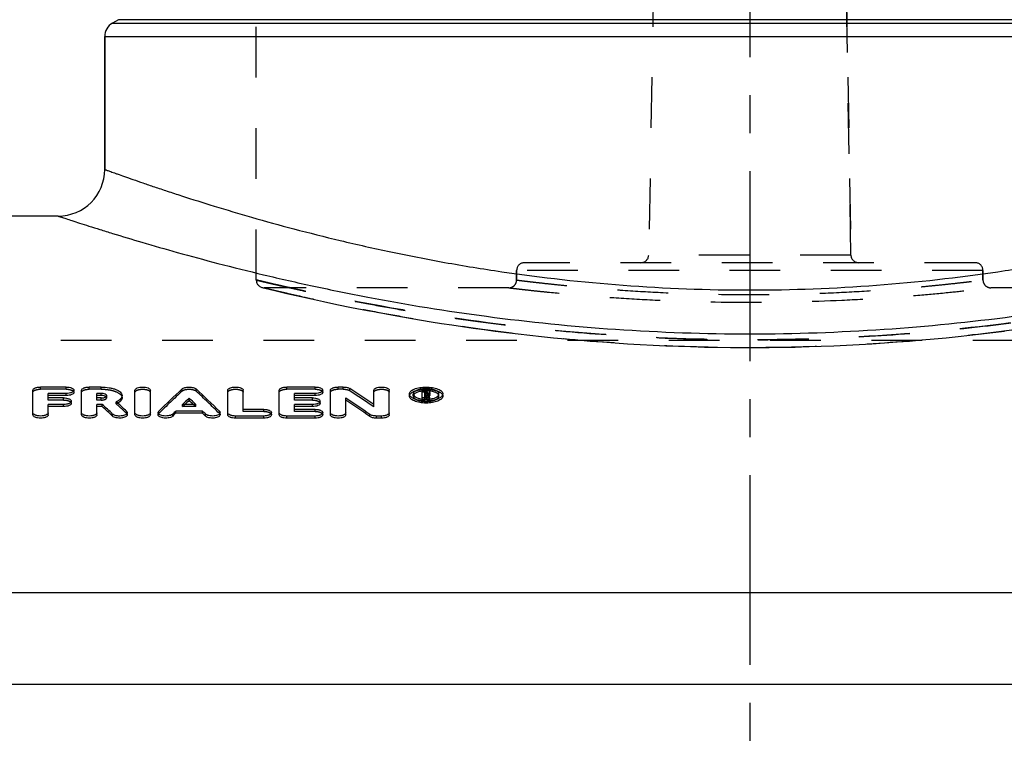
# Model space of a CAD drawing. Header units: millimetres. Extents: x 0 to 1000, y 0 to 1000.
# Tile 3 of 5: x 417 to 544, y 492 to 587. Entities that reach past the tile are written whole.
import ezdxf

# ---------------------------------------------------------------- set-up
doc = ezdxf.new("R2010")
doc.units = ezdxf.units.MM
doc.header["$LTSCALE"] = 65.185185
doc.linetypes.add('CENTER', pattern=[0.6, 0.375, -0.075, 0.075, -0.075])
doc.linetypes.add('HIDDEN', pattern=[0.2, 0.1, -0.1])
for name, color, linetype in [('ACHSEN_S', 7, 'CONTINUOUS'), ('FASEN', 7, 'CONTINUOUS'), ('KOERPER', 7, 'CONTINUOUS'), ('KONST.EL_MIT_GEO', 7, 'CONTINUOUS')]:
    doc.layers.add(name, color=color, linetype=linetype)

msp = doc.modelspace()

# ---------------------------------------------------------------- linework, layer by layer
at = {"layer": 'ACHSEN_S', "color": 2, "linetype": 'CENTER'}
msp.add_line((511, 724.22), (511, 275.78), dxfattribs=at)
at = {"layer": 'FASEN', "color": 7, "linetype": 'Continuous'}
msp.add_line((635.5, 513.49), (386.5, 513.49), dxfattribs=at)
at = {"layer": 'KOERPER', "color": 8, "linetype": 'HIDDEN'}
for p, q in [((524.01, 556.98), (522.7, 632)), ((481, 553.77), (481, 555)), ((541, 553.77), (541, 555)), ((480, 552.77), (448.5, 552.77)), ((573.5, 552.77), (542, 552.77)), ((650.5, 546), (371.5, 546))]:
    msp.add_line(p, q, dxfattribs=at)
at = {"layer": 'KOERPER', "color": 7, "linetype": 'Continuous'}
for p, q in [((428, 568), (428, 585.11)), ((422, 562), (394.92, 562)), ((650.5, 501.68), (371.5, 501.68))]:
    msp.add_line(p, q, dxfattribs=at)
at = {"layer": 'KONST.EL_MIT_GEO', "color": 8, "linetype": 'HIDDEN'}
for p, q in [((499.3, 632), (497.99, 556.98)), ((522.7, 632), (524.01, 556.98)), ((447.5, 553.77), (447.5, 629.71)), ((524.01, 556.98), (497.99, 556.98)), ((481, 555), (481, 553.77)), ((541, 555), (481, 555)), ((540, 556), (482, 556)), ((541, 555), (541, 553.77)), ((448.26, 552.79), (448.62, 552.71)), ((448.62, 552.71), (450.05, 552.37)), ((450.05, 552.37), (451.43, 552.04)), ((451.43, 552.04), (453.21, 551.64)), ((453.21, 551.64), (454.6, 551.33)), ((454.6, 551.33), (456.16, 550.99)), ((456.16, 550.99), (457.88, 550.63)), ((457.88, 550.63), (459.76, 550.25)), ((459.76, 550.25), (461.79, 549.85)), ((531.54, 545.91), (533.13, 546.05)), ((539.31, 546.66), (540.81, 546.84)), ((540.81, 546.84), (542.29, 547.02)), ((542.29, 547.02), (543.75, 547.2)), ((510.17, 545.08), (511.83, 545.08)), ((526.72, 545.57), (528.34, 545.67)), ((419.74, 539.71), (419.74, 539.99)), ((423.04, 539.71), (419.74, 539.71)), ((423.04, 539.71), (423.04, 539.99)), ((426.01, 539.71), (426.01, 539.99)), ((427.55, 539.71), (426.01, 539.71)), ((427.55, 539.71), (427.55, 539.99)), ((437.95, 539.47), (437.95, 539.74)), ((439.76, 539.47), (439.76, 539.74)), ((451.43, 539.71), (451.43, 539.99)), ((455.06, 539.71), (451.43, 539.71)), ((455.06, 539.71), (455.06, 539.99)), ((458.03, 539.71), (458.03, 539.99)), ((458.69, 539.71), (458.03, 539.71)), ((458.69, 539.71), (458.69, 539.99)), ((459.53, 539.52), (459.53, 539.8)), ((420.73, 538.31), (420.73, 538.59)), ((422.71, 538.31), (422.71, 538.59)), ((427, 538.31), (427, 538.59)), ((427.55, 538.31), (427.55, 538.59)), ((428.25, 538.61), (428.25, 538.88)), ((452.42, 538.31), (452.42, 538.59)), ((454.73, 538.31), (454.73, 538.59)), ((467.7, 538.83), (467.7, 539.1)), ((469.27, 539.31), (468.85, 539.31)), ((468.85, 538.35), (468.85, 538.44)), ((469.18, 539.02), (469.18, 539.16)), ((469.27, 538.89), (469.18, 538.89)), ((469.27, 539.44), (469.27, 539.58)), ((469.27, 538.89), (469.27, 539.16)), ((469.51, 538.99), (469.51, 539.26)), ((469.6, 538.79), (469.6, 539.07)), ((469.84, 538.35), (469.84, 538.44)), ((471, 538.83), (471, 539.1)), ((422.71, 538.31), (420.73, 538.31)), ((427.55, 538.31), (427, 538.31)), ((429.48, 537.82), (429.48, 538.1)), ((438.01, 537.47), (438.01, 537.75)), ((438.01, 537.47), (438.2, 537.66)), ((439.7, 537.47), (438.01, 537.47)), ((438.2, 537.66), (438.29, 537.75)), ((439.51, 537.66), (439.42, 537.75)), ((439.7, 537.47), (439.51, 537.66)), ((439.7, 537.47), (439.7, 537.75)), ((454.73, 538.31), (452.42, 538.31)), ((462.62, 537.46), (462.62, 537.73)), ((469.18, 538.35), (468.85, 538.35)), ((469.18, 538.35), (469.18, 538.41)), ((469.5, 538.35), (469.47, 538.41)), ((469.5, 538.35), (469.5, 538.41)), ((469.84, 538.35), (469.5, 538.35)), ((430.81, 536.6), (430.81, 536.87)), ((434.95, 536.6), (434.95, 536.87)), ((442.76, 536.6), (442.76, 536.87)), ((445.82, 536.85), (445.82, 537.12)), ((448.46, 536.85), (445.82, 536.85)), ((448.46, 536.85), (448.46, 537.12)), ((452.42, 536.85), (452.42, 537.12)), ((455.06, 536.85), (452.42, 536.85)), ((455.06, 536.85), (455.06, 537.12))]:
    msp.add_line(p, q, dxfattribs=at)
at = {"layer": 'KONST.EL_MIT_GEO', "color": 7, "linetype": 'Continuous'}
for p, q in [((429.75, 587.28), (429, 586.85)), ((429, 586.85), (593, 586.85)), ((592.25, 587.28), (429.75, 587.28)), ((428, 585.11), (428, 568)), ((428, 585.11), (594, 585.11)), ((423.04, 539.99), (419.74, 539.99)), ((427.55, 539.99), (426.01, 539.99)), ((455.06, 539.99), (451.43, 539.99)), ((458.69, 539.99), (458.03, 539.99)), ((418.75, 536.42), (418.75, 539.58)), ((420.73, 538.59), (420.73, 539.17)), ((423.04, 539.17), (420.73, 539.17)), ((423.04, 538.9), (420.73, 538.9)), ((422.71, 538.59), (420.73, 538.59)), ((423.04, 538.9), (423.04, 539.17)), ((424.03, 539.31), (424.03, 539.58)), ((425.02, 536.42), (425.02, 539.58)), ((427, 538.59), (427, 539.17)), ((427.55, 539.17), (427, 539.17)), ((427.55, 538.9), (427, 538.9)), ((427.55, 538.59), (427, 538.59)), ((427.55, 538.9), (427.55, 539.17)), ((430.23, 538.61), (430.23, 538.88)), ((431.89, 536.42), (431.89, 539.58)), ((433.87, 536.42), (433.87, 539.58)), ((438.85, 538.29), (438.85, 538.56)), ((443.83, 536.42), (443.83, 539.58)), ((445.82, 537.12), (445.82, 539.58)), ((450.44, 536.42), (450.44, 539.58)), ((452.42, 538.59), (452.42, 539.17)), ((455.06, 539.17), (452.42, 539.17)), ((455.06, 538.9), (452.42, 538.9)), ((454.73, 538.59), (452.42, 538.59)), ((455.06, 538.9), (455.06, 539.17)), ((456.05, 539.31), (456.05, 539.58)), ((457.04, 536.42), (457.04, 539.58)), ((459.02, 536.42), (459.02, 538.58)), ((462.62, 537.73), (462.62, 539.58)), ((464.61, 536.42), (464.61, 539.58)), ((467.2, 538.83), (467.2, 539.1)), ((468.85, 538.44), (468.85, 539.58)), ((469.27, 539.58), (468.85, 539.58)), ((469.18, 538.62), (468.85, 538.62)), ((469.18, 539.16), (469.18, 539.44)), ((469.27, 539.44), (469.18, 539.44)), ((469.27, 539.17), (469.18, 539.17)), ((469.27, 539.16), (469.18, 539.16)), ((469.18, 538.41), (469.18, 539.02)), ((469.29, 539.02), (469.18, 539.02)), ((469.29, 538.75), (469.18, 538.75)), ((469.27, 539.17), (469.27, 539.44)), ((469.29, 538.75), (469.29, 539.02)), ((469.31, 538.7), (469.29, 538.75)), ((469.5, 538.41), (469.5, 538.62)), ((469.84, 538.62), (469.5, 538.62)), ((469.51, 539.26), (469.51, 539.34)), ((469.84, 538.44), (469.84, 538.62)), ((469.85, 538.99), (469.85, 539.34)), ((471.5, 538.83), (471.5, 539.1)), ((420.73, 536.42), (420.73, 537.75)), ((422.71, 537.75), (420.73, 537.75)), ((422.71, 537.47), (420.73, 537.47)), ((422.71, 537.47), (422.71, 537.75)), ((423.7, 537.9), (423.7, 538.17)), ((427, 536.42), (427, 537.75)), ((427.68, 537.75), (427, 537.75)), ((427.68, 537.47), (427, 537.47)), ((427.68, 537.47), (427.68, 537.75)), ((429.62, 537.97), (429.48, 538.1)), ((429.63, 537.96), (429.62, 537.97)), ((439.7, 537.75), (438.01, 537.75)), ((452.42, 537.12), (452.42, 537.75)), ((454.73, 537.75), (452.42, 537.75)), ((454.73, 537.47), (452.42, 537.47)), ((454.73, 537.47), (454.73, 537.75)), ((455.72, 537.9), (455.72, 538.17)), ((429.01, 536.24), (429.01, 536.51)), ((430.9, 536.42), (430.9, 536.69)), ((434.86, 536.69), (434.86, 536.42)), ((437.14, 536.62), (437.14, 536.89)), ((440.57, 536.89), (437.14, 536.89)), ((440.57, 536.62), (437.14, 536.62)), ((440.57, 536.62), (440.57, 536.89)), ((442.84, 536.42), (442.84, 536.69)), ((444.83, 535.99), (444.83, 536.26)), ((448.46, 536.26), (444.83, 536.26)), ((448.46, 535.99), (444.83, 535.99)), ((448.46, 537.12), (445.82, 537.12)), ((448.46, 535.99), (448.46, 536.26)), ((449.45, 536.42), (449.45, 536.69)), ((451.43, 535.99), (451.43, 536.26)), ((455.06, 536.26), (451.43, 536.26)), ((455.06, 535.99), (451.43, 535.99)), ((455.06, 537.12), (452.42, 537.12)), ((455.06, 535.99), (455.06, 536.26)), ((456.05, 536.42), (456.05, 536.69)), ((462.11, 536.19), (462.11, 536.46)), ((462.95, 535.99), (462.95, 536.26)), ((463.61, 536.26), (462.95, 536.26)), ((463.61, 535.99), (462.95, 535.99)), ((463.61, 535.99), (463.61, 536.26))]:
    msp.add_line(p, q, dxfattribs=at)
at = {"layer": 'KONST.EL_MIT_GEO', "color": 8, "linetype": 'HIDDEN'}
for points in [[(461.79, 549.85), (462.87, 549.65), (463.98, 549.44), (465.12, 549.23), (466.3, 549.02), (467.51, 548.81), (468.75, 548.6), (470.02, 548.4), (471.33, 548.19), (472.66, 547.98), (474.02, 547.78), (475.41, 547.58), (476.82, 547.39), (478.25, 547.2), (479.71, 547.02), (481.19, 546.84), (482.69, 546.66), (484.21, 546.5), (485.75, 546.34), (487.3, 546.19), (488.87, 546.05), (490.46, 545.91), (492.06, 545.79), (493.66, 545.67), (495.28, 545.57), (496.91, 545.47), (498.55, 545.38), (500.19, 545.31), (501.84, 545.24), (503.5, 545.19), (505.16, 545.14), (506.83, 545.11), (508.5, 545.09), (510.17, 545.08)], [(533.13, 546.05), (534.7, 546.19), (536.25, 546.34)], [(536.25, 546.34), (537.79, 546.5), (539.31, 546.66)], [(511.83, 545.08), (513.5, 545.09), (515.17, 545.11), (516.84, 545.14), (518.5, 545.19), (520.16, 545.24)], [(520.16, 545.24), (521.81, 545.31), (523.45, 545.38)], [(523.45, 545.38), (525.09, 545.47), (526.72, 545.57)], [(528.34, 545.67), (529.94, 545.79), (531.54, 545.91)]]:
    msp.add_lwpolyline(points, dxfattribs=at)
at = {"layer": 'KONST.EL_MIT_GEO', "color": 7, "linetype": 'Continuous'}
for centre, radius, start, end in [((430, 585.11), 2, 120, 180), ((422, 568), 6, 270, 0), ((538.93, 431.47), 148.06, 133.0037, 134.6127), ((338.78, 431.47), 148.06, 45.3873, 46.9963), ((352.68, 376.86), 194.85, 55.6506, 56.7443), ((540.91, 431.68), 147.78, 133.678, 134.1315), ((336.8, 431.68), 147.78, 45.8685, 46.322), ((347.75, 373.04), 199.46, 55.0158, 56.0924), ((467.98, 539.1), 0.28, 179.6811, 189.476), ((469.31, 535.99), 3.51, 97.3666, 99.3062), ((469.34, 542.13), 3.72, 263.9837, 265.728), ((469.27, 539.77), 0.608, 270.0758, 272.5823), ((350.42, 475.36), 134.71, 27.9068, 28.0474), ((469.37, 542.06), 3.65, 274.2472, 277.7761), ((469.38, 535.82), 3.68, 82.3691, 84.7341), ((469.74, 538.99), 0.101, 348.9952, 359.9709), ((469.39, 535.93), 3.58, 82.1723, 82.3605), ((470.72, 539.1), 0.279, 350.5049, 0.3608), ((321.22, 421.46), 157.66, 46.8652, 47.5264), ((321.33, 421.18), 157.59, 46.8986, 47.5597), ((324.25, 422.37), 156.42, 47.0579, 47.6454), ((428.68, 539.73), 2.07, 298.7789, 299.7937), ((540.4, 431.81), 147.13, 133.6441, 133.9473), ((337.31, 431.81), 147.13, 46.0527, 46.3559), ((347.84, 372.71), 199.47, 55.0472, 56.1234), ((469.35, 543.19), 4.99, 263.577, 275.7479), ((469.35, 542.27), 3.86, 265.7324, 269.1364), ((469.35, 542.3), 3.88, 269.1203, 272.5371), ((469.36, 542.2), 3.79, 272.5434, 274.2669), ((545.05, 427.3), 153.8, 134.5589, 134.7585), ((544.94, 427.15), 153.65, 134.5589, 134.7577), ((332.64, 427.29), 153.83, 45.2416, 45.4411), ((332.76, 427.15), 153.65, 45.2423, 45.4411)]:
    msp.add_arc(centre, radius, start, end, dxfattribs=at)
at = {"layer": 'KONST.EL_MIT_GEO', "color": 8, "linetype": 'HIDDEN'}
for centre, radius, start, end in [((496.99, 557), 1, 270, 359), ((525.01, 557), 1, 181, 270), ((482, 555), 1, 90, 180), ((540, 555), 1, 0, 90), ((448.5, 553.77), 1, 180, 269.9999), ((480, 553.77), 1, 269.9999, 0), ((542, 553.77), 1, 180, 270.0001), ((538.82, 431.19), 147.98, 132.9704, 134.5792), ((338.89, 431.19), 147.98, 45.4208, 47.0296), ((352.76, 376.51), 194.86, 55.6817, 56.7749), ((467.99, 538.83), 0.293, 170.3365, 180.008), ((469.34, 535.75), 3.76, 94.0985, 97.3655), ((469.35, 535.54), 3.97, 85.8811, 94.0802), ((469.27, 538.56), 0.611, 87.562, 90.0198), ((469.27, 538.62), 0.55, 82.1614, 87.5824), ((350.85, 475.41), 134.61, 27.8749, 28.0905), ((469.37, 535.71), 3.8, 84.7283, 85.8685), ((469.48, 539.29), 0.507, 295.5968, 297.8683), ((470.71, 538.83), 0.293, 359.9927, 9.6147), ((428.42, 540.24), 2.63, 293.6899, 296.2126), ((324.52, 422.26), 156.11, 47.091, 47.7526), ((428.58, 539.91), 2.27, 296.2174, 298.7539)]:
    msp.add_arc(centre, radius, start, end, dxfattribs=at)
at = {"layer": 'KONST.EL_MIT_GEO', "color": 7, "linetype": 'Continuous'}
for centre, start_param, end_param in [((469.5, 305), -0.451695, -0.447939), ((469.84, 305), 5.83149, 5.835661)]:
    msp.add_ellipse(centre, major_axis=(-24.89, 257.25), ratio=0.199452, start_param=start_param, end_param=end_param, dxfattribs=at)
for points, knots in [([(428, 568), (428, 568), (428.01, 568), (428.03, 567.99), (428.06, 567.98), (428.13, 567.95), (428.25, 567.91), (428.42, 567.85), (428.65, 567.76), (428.93, 567.66), (429.26, 567.55), (429.79, 567.35), (430.59, 567.07), (431.69, 566.69), (432.97, 566.24), (434.45, 565.74), (436.1, 565.19), (438.66, 564.35), (442.27, 563.21), (447.08, 561.78), (452.49, 560.29), (458.45, 558.79), (464.92, 557.33), (471.85, 555.98), (481.79, 554.35), (494.88, 552.89), (511, 552.28), (527.12, 552.89), (540.21, 554.35), (550.15, 555.98), (557.08, 557.33), (563.55, 558.79), (569.51, 560.29), (574.92, 561.78), (579.73, 563.21), (583.34, 564.35), (585.9, 565.19), (587.55, 565.74), (589.03, 566.24), (590.31, 566.69), (591.41, 567.07), (592.21, 567.35), (592.74, 567.55), (593.07, 567.66), (593.35, 567.76), (593.58, 567.85), (593.74, 567.9), (593.84, 567.94), (593.89, 567.96), (593.94, 567.98), (593.97, 567.99), (593.99, 568), (594, 568), (594, 568)], [0, 0, 0, 0, 0.00004, 0.000159, 0.000359, 0.000638, 0.001434, 0.002547, 0.003976, 0.00572, 0.007776, 0.010142, 0.015795, 0.022655, 0.030695, 0.039882, 0.050183, 0.061562, 0.087397, 0.117067, 0.150244, 0.186594, 0.225781, 0.267463, 0.311285, 0.403801, 0.5, 0.596199, 0.688715, 0.732537, 0.774219, 0.813406, 0.849756, 0.882933, 0.912603, 0.938438, 0.949817, 0.960118, 0.969305, 0.977345, 0.984205, 0.989858, 0.992224, 0.99428, 0.996024, 0.997453, 0.998566, 0.999004, 0.999362, 0.999641, 0.999841, 0.99996, 1, 1, 1, 1]), ([(422, 562), (422.01, 562), (422.05, 561.98), (422.13, 561.96), (422.27, 561.91), (422.46, 561.85), (422.71, 561.76), (423.16, 561.62), (423.84, 561.4), (424.83, 561.08), (426.03, 560.69), (427.44, 560.25), (429.71, 559.55), (433.02, 558.55), (437.55, 557.25), (442.76, 555.84), (448.61, 554.38), (455.04, 552.92), (464.58, 550.98), (477.5, 548.88), (493.91, 547.23), (511, 546.64), (528.09, 547.23), (544.5, 548.88), (557.42, 550.98), (566.96, 552.92), (573.39, 554.38), (579.24, 555.84), (584.45, 557.25), (588.98, 558.55), (592.29, 559.55), (594.56, 560.25), (595.97, 560.69), (597.17, 561.08), (598.16, 561.4), (598.84, 561.62), (599.29, 561.76), (599.54, 561.85), (599.73, 561.91), (599.87, 561.96), (599.95, 561.98), (599.99, 562), (600, 562)], [0, 0, 0, 0, 0.000162, 0.000647, 0.001454, 0.002584, 0.004033, 0.005802, 0.010286, 0.016016, 0.022967, 0.031107, 0.040405, 0.062323, 0.0884, 0.118295, 0.151657, 0.188132, 0.227366, 0.312673, 0.404621, 0.5, 0.595379, 0.687327, 0.772634, 0.811868, 0.848343, 0.881705, 0.9116, 0.937677, 0.959595, 0.968893, 0.977033, 0.983984, 0.989714, 0.994198, 0.995967, 0.997416, 0.998546, 0.999353, 0.999838, 1, 1, 1, 1]), ([(418.75, 539.58), (418.75, 539.72), (418.96, 539.85), (419.19, 539.92), (419.42, 539.97), (419.61, 539.99), (419.74, 539.99)], [0, 0, 0, 0, 0.363614, 0.504674, 0.660886, 1, 1, 1, 1]), ([(423.04, 539.99), (423.16, 539.99), (423.41, 539.97), (423.75, 539.89), (424.03, 539.72), (424.03, 539.58)], [0, 0, 0, 0, 0.339266, 0.636247, 1, 1, 1, 1]), ([(425.02, 539.58), (425.02, 539.72), (425.24, 539.85), (425.46, 539.92), (425.7, 539.97), (425.88, 539.99), (426.01, 539.99)], [0, 0, 0, 0, 0.363614, 0.504674, 0.660886, 1, 1, 1, 1]), ([(427.55, 539.99), (427.89, 539.99), (428.39, 539.95), (429.03, 539.81), (429.64, 539.61), (430.23, 539.25), (430.23, 538.88)], [0, 0, 0, 0, 0.338543, 0.494522, 0.635374, 1, 1, 1, 1]), ([(431.89, 539.58), (431.89, 539.72), (432.17, 539.89), (432.51, 539.97), (432.88, 540), (433.25, 539.97), (433.59, 539.89), (433.87, 539.72), (433.87, 539.58)], [0, 0, 0, 0, 0.18187, 0.330364, 0.499997, 0.669633, 0.818126, 1, 1, 1, 1]), ([(437.95, 539.74), (437.99, 539.79), (438.11, 539.86), (438.41, 539.96), (438.85, 540), (439.3, 539.96), (439.6, 539.86), (439.72, 539.79), (439.76, 539.74)], [0, 0, 0, 0, 0.094789, 0.21401, 0.499987, 0.78598, 0.905207, 1, 1, 1, 1]), ([(443.83, 539.58), (443.83, 539.72), (444.11, 539.89), (444.46, 539.97), (444.83, 540), (445.2, 539.97), (445.54, 539.89), (445.82, 539.72), (445.82, 539.58)], [0, 0, 0, 0, 0.18187, 0.330364, 0.499997, 0.669633, 0.818126, 1, 1, 1, 1]), ([(450.44, 539.58), (450.44, 539.72), (450.66, 539.85), (450.88, 539.92), (451.12, 539.97), (451.3, 539.99), (451.43, 539.99)], [0, 0, 0, 0, 0.363614, 0.504674, 0.660886, 1, 1, 1, 1]), ([(455.06, 539.99), (455.19, 539.99), (455.43, 539.97), (455.77, 539.89), (456.05, 539.72), (456.05, 539.58)], [0, 0, 0, 0, 0.339266, 0.636247, 1, 1, 1, 1]), ([(457.04, 539.58), (457.04, 539.72), (457.26, 539.85), (457.49, 539.92), (457.72, 539.97), (457.91, 539.99), (458.03, 539.99)], [0, 0, 0, 0, 0.363614, 0.504674, 0.660886, 1, 1, 1, 1]), ([(458.69, 539.99), (458.85, 539.99), (459.14, 539.96), (459.43, 539.87), (459.53, 539.8)], [0, 0, 0, 0, 0.555956, 1, 1, 1, 1]), ([(462.62, 539.58), (462.62, 539.72), (462.9, 539.89), (463.24, 539.97), (463.61, 540), (463.98, 539.97), (464.33, 539.89), (464.61, 539.72), (464.61, 539.58)], [0, 0, 0, 0, 0.18187, 0.330364, 0.499997, 0.669633, 0.818126, 1, 1, 1, 1]), ([(467.2, 539.1), (467.2, 539.16), (467.24, 539.29), (467.37, 539.46), (467.57, 539.61), (467.96, 539.8), (468.56, 539.95), (469.35, 540.01), (470.14, 539.95), (470.75, 539.8), (471.13, 539.61), (471.33, 539.46), (471.47, 539.29), (471.5, 539.16), (471.5, 539.1)], [0, 0, 0, 0, 0.03597, 0.077562, 0.128016, 0.18817, 0.333734, 0.5, 0.666265, 0.811829, 0.871983, 0.922438, 0.96403, 1, 1, 1, 1]), ([(471, 539.1), (471, 539.15), (470.98, 539.25), (470.87, 539.38), (470.72, 539.49), (470.42, 539.64), (469.96, 539.75), (469.35, 539.8), (468.74, 539.75), (468.28, 539.64), (467.99, 539.49), (467.83, 539.38), (467.73, 539.25), (467.7, 539.15), (467.7, 539.1)], [0, 0, 0, 0, 0.035966, 0.077599, 0.128063, 0.18822, 0.333791, 0.500003, 0.666208, 0.811775, 0.871945, 0.922395, 0.964034, 1, 1, 1, 1]), ([(422.71, 538.59), (422.83, 538.59), (423.02, 538.57), (423.25, 538.52), (423.48, 538.44), (423.7, 538.31), (423.7, 538.17)], [0, 0, 0, 0, 0.337132, 0.492622, 0.633286, 1, 1, 1, 1]), ([(424.03, 539.58), (424.03, 539.44), (423.75, 539.27), (423.41, 539.19), (423.16, 539.17), (423.04, 539.17)], [0, 0, 0, 0, 0.364365, 0.661207, 1, 1, 1, 1]), ([(424.03, 539.31), (424.03, 539.17), (423.75, 539), (423.41, 538.92), (423.17, 538.9), (423.04, 538.9)], [0, 0, 0, 0, 0.364886, 0.658816, 1, 1, 1, 1]), ([(428.25, 538.88), (428.25, 538.98), (428.05, 539.1), (427.81, 539.16), (427.64, 539.17), (427.55, 539.17)], [0, 0, 0, 0, 0.365439, 0.661768, 1, 1, 1, 1]), ([(428.04, 538.81), (428.01, 538.83), (427.85, 538.88), (427.68, 538.9), (427.55, 538.9)], [0, 0, 0, 0, 0.218715, 1, 1, 1, 1]), ([(427.55, 538.59), (427.59, 538.59), (427.76, 538.59), (427.93, 538.62), (428.04, 538.67)], [0, 0, 0, 0, 0.270957, 1, 1, 1, 1]), ([(428.04, 538.67), (428.07, 538.68), (428.14, 538.72), (428.22, 538.77), (428.24, 538.83)], [0, 0, 0, 0, 0.306676, 1, 1, 1, 1]), ([(428.17, 538.74), (428.16, 538.75), (428.12, 538.78), (428.08, 538.8), (428.04, 538.81)], [0, 0, 0, 0, 0.227745, 1, 1, 1, 1]), ([(430.23, 538.88), (430.23, 538.81), (430.19, 538.65), (430.03, 538.44), (429.79, 538.25), (429.59, 538.14), (429.48, 538.1)], [0, 0, 0, 0, 0.192531, 0.4146, 0.682339, 1, 1, 1, 1]), ([(430.23, 538.61), (430.23, 538.55), (430.21, 538.42), (430.1, 538.24), (429.93, 538.08), (429.79, 537.98), (429.71, 537.94)], [0, 0, 0, 0, 0.202961, 0.427675, 0.692199, 1, 1, 1, 1]), ([(454.73, 538.59), (454.86, 538.59), (455.04, 538.57), (455.28, 538.52), (455.51, 538.44), (455.72, 538.31), (455.72, 538.17)], [0, 0, 0, 0, 0.337132, 0.492622, 0.633286, 1, 1, 1, 1]), ([(456.05, 539.58), (456.05, 539.44), (455.78, 539.27), (455.43, 539.19), (455.19, 539.17), (455.06, 539.17)], [0, 0, 0, 0, 0.364365, 0.661207, 1, 1, 1, 1]), ([(456.05, 539.31), (456.05, 539.17), (455.78, 539), (455.43, 538.92), (455.19, 538.9), (455.06, 538.9)], [0, 0, 0, 0, 0.364886, 0.658816, 1, 1, 1, 1]), ([(468.79, 538.23), (468.58, 538.26), (468.19, 538.33), (467.74, 538.49), (467.46, 538.67), (467.28, 538.83), (467.2, 539), (467.2, 539.1)], [0, 0, 0, 0, 0.336697, 0.621348, 0.738993, 0.839565, 1, 1, 1, 1]), ([(471.5, 538.83), (471.5, 538.77), (471.47, 538.64), (471.33, 538.47), (471.13, 538.31), (470.74, 538.12), (470.14, 537.97), (469.35, 537.91), (468.56, 537.97), (467.96, 538.13), (467.58, 538.31), (467.37, 538.47), (467.24, 538.64), (467.2, 538.77), (467.2, 538.83)], [0, 0, 0, 0, 0.035982, 0.078357, 0.129202, 0.188665, 0.33464, 0.499961, 0.665742, 0.811321, 0.870842, 0.921929, 0.964246, 1, 1, 1, 1]), ([(467.7, 539.05), (467.71, 539.03), (467.74, 538.92), (467.82, 538.83), (467.89, 538.78)], [0, 0, 0, 0, 0.220017, 1, 1, 1, 1]), ([(467.9, 539.15), (467.88, 539.14), (467.82, 539.09), (467.76, 539.02), (467.73, 538.96)], [0, 0, 0, 0, 0.275991, 1, 1, 1, 1]), ([(467.89, 538.78), (468.02, 538.68), (468.37, 538.52), (468.74, 538.45), (468.95, 538.43)], [0, 0, 0, 0, 0.438696, 1, 1, 1, 1]), ([(468.74, 539.46), (468.57, 539.43), (468.28, 539.36), (468, 539.23), (467.9, 539.15)], [0, 0, 0, 0, 0.561988, 1, 1, 1, 1]), ([(469.5, 539.37), (469.48, 539.4), (469.4, 539.43), (469.32, 539.44), (469.27, 539.44)], [0, 0, 0, 0, 0.413738, 1, 1, 1, 1]), ([(469.29, 539.16), (469.34, 539.16), (469.42, 539.17), (469.51, 539.22), (469.51, 539.25)], [0, 0, 0, 0, 0.617749, 1, 1, 1, 1]), ([(469.46, 539.57), (469.5, 539.56), (469.54, 539.55), (469.59, 539.54), (469.6, 539.54)], [0, 0, 0, 0, 0.760532, 1, 1, 1, 1]), ([(469.51, 539.25), (469.51, 539.25), (469.51, 539.26), (469.51, 539.26), (469.51, 539.26)], [0, 0, 0, 0, 0.503627, 1, 1, 1, 1]), ([(469.6, 539.54), (469.63, 539.53), (469.73, 539.49), (469.84, 539.41), (469.85, 539.34)], [0, 0, 0, 0, 0.340537, 1, 1, 1, 1]), ([(469.73, 539.12), (469.72, 539.11), (469.68, 539.09), (469.64, 539.08), (469.6, 539.07)], [0, 0, 0, 0, 0.229046, 1, 1, 1, 1]), ([(469.84, 538.95), (469.83, 538.94), (469.81, 538.89), (469.76, 538.86), (469.72, 538.84)], [0, 0, 0, 0, 0.207916, 1, 1, 1, 1]), ([(469.84, 539.22), (469.83, 539.21), (469.81, 539.17), (469.77, 539.14), (469.73, 539.12)], [0, 0, 0, 0, 0.210516, 1, 1, 1, 1]), ([(471.5, 539.1), (471.5, 539), (471.42, 538.83), (471.23, 538.66), (471.03, 538.54), (470.79, 538.43), (470.39, 538.3), (470.07, 538.25), (469.85, 538.23)], [0, 0, 0, 0, 0.159354, 0.259887, 0.377755, 0.512843, 0.663517, 1, 1, 1, 1]), ([(469.86, 538.44), (470.05, 538.47), (470.38, 538.54), (470.69, 538.69), (470.81, 538.78)], [0, 0, 0, 0, 0.559362, 1, 1, 1, 1]), ([(470.81, 539.15), (470.69, 539.24), (470.39, 539.38), (470.06, 539.45), (469.88, 539.47)], [0, 0, 0, 0, 0.436664, 1, 1, 1, 1]), ([(470.97, 538.96), (470.96, 538.98), (470.92, 539.05), (470.86, 539.11), (470.81, 539.15)], [0, 0, 0, 0, 0.224329, 1, 1, 1, 1]), ([(470.81, 538.78), (470.84, 538.8), (470.92, 538.87), (470.99, 538.98), (471, 539.05)], [0, 0, 0, 0, 0.289873, 1, 1, 1, 1]), ([(423.7, 538.17), (423.7, 538.03), (423.48, 537.89), (423.25, 537.81), (423.02, 537.76), (422.83, 537.75), (422.71, 537.75)], [0, 0, 0, 0, 0.367316, 0.50797, 0.663338, 1, 1, 1, 1]), ([(423.7, 537.9), (423.7, 537.76), (423.42, 537.58), (423.08, 537.5), (422.84, 537.47), (422.71, 537.47)], [0, 0, 0, 0, 0.367944, 0.660732, 1, 1, 1, 1]), ([(455.72, 538.17), (455.72, 538.03), (455.51, 537.89), (455.28, 537.81), (455.04, 537.76), (454.86, 537.75), (454.73, 537.75)], [0, 0, 0, 0, 0.367316, 0.50797, 0.663338, 1, 1, 1, 1]), ([(455.72, 537.9), (455.72, 537.76), (455.45, 537.58), (455.1, 537.5), (454.86, 537.47), (454.73, 537.47)], [0, 0, 0, 0, 0.367944, 0.660732, 1, 1, 1, 1]), ([(420.73, 536.69), (420.73, 536.55), (420.51, 536.41), (420.28, 536.33), (420.05, 536.27), (419.74, 536.25), (419.42, 536.27), (419.19, 536.33), (418.96, 536.41), (418.74, 536.55), (418.75, 536.69)], [0, 0, 0, 0, 0.1852, 0.255315, 0.33265, 0.499997, 0.667347, 0.744682, 0.814795, 1, 1, 1, 1]), ([(420.73, 536.42), (420.73, 536.28), (420.51, 536.14), (420.28, 536.06), (420.05, 536), (419.74, 535.98), (419.42, 536), (419.19, 536.06), (418.96, 536.14), (418.75, 536.28), (418.75, 536.42)], [0, 0, 0, 0, 0.184941, 0.255458, 0.334038, 0.499919, 0.667217, 0.745409, 0.814911, 1, 1, 1, 1]), ([(427, 536.69), (427, 536.55), (426.79, 536.41), (426.56, 536.33), (426.32, 536.27), (426.01, 536.25), (425.7, 536.27), (425.46, 536.33), (425.23, 536.41), (425.02, 536.55), (425.02, 536.69)], [0, 0, 0, 0, 0.1852, 0.255315, 0.33265, 0.499997, 0.667347, 0.744682, 0.814795, 1, 1, 1, 1]), ([(427, 536.42), (427, 536.28), (426.79, 536.14), (426.56, 536.06), (426.32, 536), (426.01, 535.98), (425.7, 536), (425.46, 536.06), (425.23, 536.14), (425.02, 536.28), (425.02, 536.42)], [0, 0, 0, 0, 0.184941, 0.255458, 0.334038, 0.499919, 0.667217, 0.745409, 0.814911, 1, 1, 1, 1]), ([(430.9, 536.69), (430.9, 536.58), (430.7, 536.41), (430.42, 536.31), (430.12, 536.26), (429.79, 536.25), (429.48, 536.29), (429.22, 536.37), (429.07, 536.46), (429.01, 536.51)], [0, 0, 0, 0, 0.166287, 0.294264, 0.444223, 0.603467, 0.7575, 0.892788, 1, 1, 1, 1]), ([(430.9, 536.42), (430.9, 536.31), (430.7, 536.14), (430.42, 536.05), (430.12, 535.99), (429.8, 535.99), (429.48, 536.02), (429.22, 536.1), (429.07, 536.19), (429.01, 536.24)], [0, 0, 0, 0, 0.16579, 0.293755, 0.442166, 0.603421, 0.756245, 0.891601, 1, 1, 1, 1]), ([(430.81, 536.87), (430.82, 536.86), (430.87, 536.81), (430.9, 536.74), (430.9, 536.69)], [0, 0, 0, 0, 0.285958, 1, 1, 1, 1]), ([(433.87, 536.69), (433.87, 536.55), (433.66, 536.41), (433.43, 536.33), (433.19, 536.27), (432.88, 536.25), (432.57, 536.27), (432.33, 536.33), (432.1, 536.41), (431.89, 536.55), (431.89, 536.69)], [0, 0, 0, 0, 0.1852, 0.255315, 0.33265, 0.499997, 0.667347, 0.744682, 0.814795, 1, 1, 1, 1]), ([(433.87, 536.42), (433.87, 536.28), (433.66, 536.14), (433.43, 536.06), (433.19, 536), (432.88, 535.98), (432.57, 536), (432.33, 536.06), (432.1, 536.14), (431.89, 536.28), (431.89, 536.42)], [0, 0, 0, 0, 0.184941, 0.255458, 0.334038, 0.499919, 0.667217, 0.745409, 0.814911, 1, 1, 1, 1]), ([(434.86, 536.69), (434.86, 536.71), (434.87, 536.77), (434.91, 536.83), (434.95, 536.87)], [0, 0, 0, 0, 0.229376, 1, 1, 1, 1]), ([(436.76, 536.52), (436.71, 536.47), (436.56, 536.38), (436.29, 536.3), (435.98, 536.26), (435.65, 536.26), (435.35, 536.31), (435.06, 536.41), (434.86, 536.58), (434.86, 536.69)], [0, 0, 0, 0, 0.105906, 0.240395, 0.394279, 0.553898, 0.704516, 0.833165, 1, 1, 1, 1]), ([(436.76, 536.25), (436.71, 536.2), (436.56, 536.11), (436.29, 536.03), (435.98, 535.99), (435.65, 535.99), (435.35, 536.04), (435.06, 536.14), (434.86, 536.31), (434.86, 536.42)], [0, 0, 0, 0, 0.107488, 0.240555, 0.394812, 0.555639, 0.704288, 0.834164, 1, 1, 1, 1]), ([(442.84, 536.69), (442.84, 536.58), (442.65, 536.41), (442.36, 536.31), (442.05, 536.26), (441.73, 536.26), (441.41, 536.3), (441.15, 536.38), (441, 536.47), (440.95, 536.52)], [0, 0, 0, 0, 0.166859, 0.295522, 0.446157, 0.605791, 0.759686, 0.894203, 1, 1, 1, 1]), ([(442.84, 536.42), (442.84, 536.31), (442.65, 536.14), (442.36, 536.04), (442.05, 535.99), (441.73, 535.99), (441.41, 536.03), (441.15, 536.11), (441, 536.2), (440.95, 536.25)], [0, 0, 0, 0, 0.166388, 0.295348, 0.444452, 0.606126, 0.758855, 0.893193, 1, 1, 1, 1]), ([(442.76, 536.87), (442.77, 536.85), (442.82, 536.8), (442.84, 536.74), (442.84, 536.69)], [0, 0, 0, 0, 0.283236, 1, 1, 1, 1]), ([(444.83, 536.26), (444.7, 536.26), (444.51, 536.27), (444.28, 536.33), (444.05, 536.41), (443.83, 536.55), (443.83, 536.69)], [0, 0, 0, 0, 0.334715, 0.489366, 0.629591, 1, 1, 1, 1]), ([(444.83, 535.99), (444.7, 535.99), (444.51, 536), (444.28, 536.06), (444.05, 536.14), (443.83, 536.28), (443.83, 536.42)], [0, 0, 0, 0, 0.334934, 0.489178, 0.630149, 1, 1, 1, 1]), ([(448.46, 537.12), (448.58, 537.12), (448.77, 537.11), (449, 537.05), (449.23, 536.98), (449.45, 536.83), (449.45, 536.69)], [0, 0, 0, 0, 0.335139, 0.4899, 0.630148, 1, 1, 1, 1]), ([(449.45, 536.69), (449.45, 536.55), (449.23, 536.41), (449, 536.33), (448.77, 536.27), (448.58, 536.26), (448.46, 536.26)], [0, 0, 0, 0, 0.370448, 0.510685, 0.665327, 1, 1, 1, 1]), ([(449.45, 536.42), (449.45, 536.28), (449.24, 536.14), (449.01, 536.06), (448.77, 536.01), (448.59, 535.99), (448.46, 535.99)], [0, 0, 0, 0, 0.370874, 0.50845, 0.662859, 1, 1, 1, 1]), ([(451.43, 536.26), (451.3, 536.26), (451.12, 536.27), (450.88, 536.33), (450.65, 536.41), (450.44, 536.55), (450.44, 536.69)], [0, 0, 0, 0, 0.334715, 0.489366, 0.629591, 1, 1, 1, 1]), ([(451.43, 535.99), (451.3, 535.99), (451.12, 536), (450.88, 536.06), (450.65, 536.14), (450.44, 536.28), (450.44, 536.42)], [0, 0, 0, 0, 0.334934, 0.489178, 0.630149, 1, 1, 1, 1]), ([(455.06, 537.12), (455.19, 537.12), (455.37, 537.11), (455.61, 537.05), (455.84, 536.98), (456.05, 536.83), (456.05, 536.69)], [0, 0, 0, 0, 0.335139, 0.4899, 0.630148, 1, 1, 1, 1]), ([(456.05, 536.69), (456.05, 536.55), (455.84, 536.41), (455.61, 536.33), (455.37, 536.27), (455.19, 536.26), (455.06, 536.26)], [0, 0, 0, 0, 0.370448, 0.510685, 0.665327, 1, 1, 1, 1]), ([(456.05, 536.42), (456.05, 536.28), (455.84, 536.14), (455.61, 536.06), (455.38, 536.01), (455.19, 535.99), (455.06, 535.99)], [0, 0, 0, 0, 0.370874, 0.50845, 0.662859, 1, 1, 1, 1]), ([(459.02, 536.69), (459.02, 536.55), (458.81, 536.41), (458.58, 536.33), (458.35, 536.27), (458.03, 536.25), (457.72, 536.27), (457.49, 536.33), (457.26, 536.41), (457.04, 536.55), (457.04, 536.69)], [0, 0, 0, 0, 0.1852, 0.255315, 0.33265, 0.499997, 0.667347, 0.744682, 0.814795, 1, 1, 1, 1]), ([(459.02, 536.42), (459.02, 536.28), (458.81, 536.14), (458.58, 536.06), (458.34, 536), (458.03, 535.98), (457.72, 536), (457.49, 536.06), (457.26, 536.14), (457.04, 536.28), (457.04, 536.42)], [0, 0, 0, 0, 0.184941, 0.255458, 0.334038, 0.499919, 0.667217, 0.745409, 0.814911, 1, 1, 1, 1]), ([(462.95, 536.26), (462.79, 536.26), (462.5, 536.29), (462.22, 536.39), (462.11, 536.46)], [0, 0, 0, 0, 0.553779, 1, 1, 1, 1]), ([(462.95, 535.99), (462.79, 535.99), (462.5, 536.02), (462.22, 536.12), (462.11, 536.19)], [0, 0, 0, 0, 0.553731, 1, 1, 1, 1]), ([(464.61, 536.69), (464.6, 536.55), (464.39, 536.41), (464.16, 536.33), (463.93, 536.27), (463.74, 536.26), (463.61, 536.26)], [0, 0, 0, 0, 0.370434, 0.510659, 0.665309, 1, 1, 1, 1]), ([(464.61, 536.42), (464.61, 536.28), (464.39, 536.14), (464.16, 536.06), (463.93, 536), (463.74, 535.99), (463.61, 535.99)], [0, 0, 0, 0, 0.371133, 0.511411, 0.665194, 1, 1, 1, 1])]:
    msp.add_open_spline(points, degree=3, knots=knots, dxfattribs=at)
at = {"layer": 'KONST.EL_MIT_GEO', "color": 8, "linetype": 'HIDDEN'}
for points, knots in [([(447.5, 553.77), (447.51, 553.76), (447.52, 553.76), (447.55, 553.75), (447.6, 553.74), (447.69, 553.72), (447.82, 553.69), (447.99, 553.65), (448.2, 553.6), (448.45, 553.54), (448.86, 553.44), (449.46, 553.3), (450.3, 553.11), (451.28, 552.89), (452.4, 552.64), (453.67, 552.36), (455.62, 551.94), (458.39, 551.37), (462.08, 550.66), (466.24, 549.91), (470.82, 549.17), (475.8, 548.45), (481.11, 547.78), (488.73, 546.98), (498.73, 546.27), (511, 545.97), (523.27, 546.27), (533.27, 546.98), (540.89, 547.78), (546.2, 548.45), (551.18, 549.17), (555.76, 549.91), (559.92, 550.66), (563.61, 551.37), (566.38, 551.94), (568.33, 552.36), (569.6, 552.64), (570.72, 552.89), (571.7, 553.11), (572.54, 553.3), (573.14, 553.44), (573.55, 553.54), (573.8, 553.6), (574.01, 553.65), (574.18, 553.69), (574.31, 553.72), (574.4, 553.74), (574.45, 553.75), (574.48, 553.76), (574.49, 553.76), (574.5, 553.77)], [0, 0, 0, 0, 0.000155, 0.000348, 0.000618, 0.001389, 0.002469, 0.003855, 0.005547, 0.007544, 0.009843, 0.015342, 0.022026, 0.029874, 0.038863, 0.048965, 0.060151, 0.085645, 0.115067, 0.148115, 0.184466, 0.223776, 0.265683, 0.309804, 0.403041, 0.5, 0.596959, 0.690196, 0.734317, 0.776224, 0.815534, 0.851885, 0.884933, 0.914355, 0.939849, 0.951035, 0.961137, 0.970126, 0.977974, 0.984658, 0.990157, 0.992456, 0.994453, 0.996145, 0.997531, 0.998611, 0.999382, 0.999652, 0.999845, 1, 1, 1, 1]), ([(451.83, 552.77), (451.49, 552.84), (450.87, 552.98), (449.99, 553.18), (449.25, 553.35), (448.64, 553.5), (448.21, 553.6), (447.94, 553.66), (447.79, 553.7), (447.67, 553.73), (447.59, 553.75), (447.54, 553.76), (447.52, 553.76), (447.5, 553.76), (447.5, 553.77)], [0, 0, 0, 0, 0.231623, 0.433704, 0.605684, 0.747081, 0.857486, 0.900964, 0.936583, 0.964311, 0.98413, 0.991071, 0.99603, 1, 1, 1, 1]), ([(481, 553.77), (481, 553.76), (481.02, 553.77), (481.04, 553.76), (481.09, 553.76), (481.18, 553.74), (481.35, 553.72), (481.6, 553.69), (481.92, 553.65), (482.32, 553.61), (482.78, 553.55), (483.53, 553.46), (484.63, 553.34), (486.14, 553.18), (487.89, 553), (489.85, 552.82), (492.03, 552.64), (495.27, 552.4), (499.66, 552.14), (505.22, 551.94), (511, 551.87), (516.78, 551.94), (522.34, 552.14), (526.73, 552.4), (529.97, 552.64), (532.15, 552.82), (534.11, 553), (535.86, 553.18), (537.37, 553.34), (538.47, 553.46), (539.22, 553.55), (539.68, 553.61), (540.08, 553.65), (540.4, 553.69), (540.65, 553.72), (540.82, 553.74), (540.91, 553.76), (540.96, 553.76), (540.98, 553.77), (541, 553.76), (541, 553.77)], [0, 0, 0, 0, 0.000152, 0.000607, 0.001364, 0.002424, 0.005449, 0.009672, 0.015082, 0.021666, 0.029405, 0.03828, 0.059343, 0.084642, 0.113924, 0.146902, 0.183256, 0.222639, 0.308968, 0.402613, 0.5, 0.597387, 0.691032, 0.777361, 0.816744, 0.853098, 0.886076, 0.915358, 0.940657, 0.96172, 0.970595, 0.978334, 0.984918, 0.990328, 0.994551, 0.997576, 0.998636, 0.999393, 0.999848, 1, 1, 1, 1]), ([(448.5, 552.77), (448.53, 552.76), (448.63, 552.73), (448.85, 552.68), (449.23, 552.59), (450.04, 552.4), (451.41, 552.08), (453.48, 551.61), (456.1, 551.03), (459.25, 550.37), (462.89, 549.66), (468.61, 548.63), (476.71, 547.37), (487.36, 546.13), (498.94, 545.3), (511, 545), (523.06, 545.3), (534.64, 546.13), (545.29, 547.37), (553.39, 548.63), (559.11, 549.66), (562.75, 550.37), (565.9, 551.03), (568.52, 551.6), (570.37, 552.03), (571.56, 552.3), (572.24, 552.46), (572.77, 552.59), (573.15, 552.68), (573.37, 552.73), (573.47, 552.76), (573.5, 552.77)], [0, 0, 0, 0, 0.000621, 0.00248, 0.005572, 0.009886, 0.022119, 0.039017, 0.060372, 0.08593, 0.115409, 0.1485, 0.224182, 0.310141, 0.403233, 0.5, 0.596767, 0.689859, 0.775818, 0.8515, 0.884591, 0.91407, 0.939628, 0.960983, 0.977881, 0.984592, 0.990114, 0.994428, 0.99752, 0.999379, 1, 1, 1, 1]), ([(570.17, 552.77), (562.48, 551.05), (549.07, 548.61), (529.28, 546.51), (511, 545.84), (492.72, 546.51), (472.93, 548.61), (459.52, 551.05), (451.83, 552.77)], [0, 0, 0, 0, 0.198253, 0.342137, 0.5, 0.657863, 0.801747, 1, 1, 1, 1]), ([(480, 552.77), (480.05, 552.76), (480.25, 552.73), (480.7, 552.68), (481.44, 552.6), (482.46, 552.48), (483.76, 552.34), (486, 552.11), (489.38, 551.8), (494.01, 551.45), (501.31, 551.03), (511, 550.81), (520.69, 551.03), (527.99, 551.45), (532.62, 551.8), (536.43, 552.15), (539.02, 552.42), (540.56, 552.6), (541.3, 552.68), (541.75, 552.73), (541.95, 552.76), (542, 552.77)], [0, 0, 0, 0, 0.002433, 0.009704, 0.021736, 0.038398, 0.059515, 0.084869, 0.147217, 0.222987, 0.30927, 0.5, 0.69073, 0.777013, 0.852783, 0.915132, 0.961602, 0.978264, 0.990296, 0.997567, 1, 1, 1, 1]), ([(418.75, 539.31), (418.75, 539.44), (419.02, 539.61), (419.37, 539.69), (419.61, 539.71), (419.74, 539.71)], [0, 0, 0, 0, 0.364606, 0.660749, 1, 1, 1, 1]), ([(423.04, 539.71), (423.17, 539.71), (423.41, 539.69), (423.75, 539.61), (424.03, 539.44), (424.03, 539.31)], [0, 0, 0, 0, 0.343324, 0.635494, 1, 1, 1, 1]), ([(425.02, 539.31), (425.02, 539.44), (425.3, 539.61), (425.64, 539.69), (425.88, 539.71), (426.01, 539.71)], [0, 0, 0, 0, 0.364606, 0.660749, 1, 1, 1, 1]), ([(427.55, 539.71), (427.89, 539.71), (428.39, 539.68), (429.03, 539.54), (429.64, 539.34), (430.23, 538.98), (430.23, 538.61)], [0, 0, 0, 0, 0.338951, 0.493929, 0.634533, 1, 1, 1, 1]), ([(431.89, 539.31), (431.89, 539.44), (432.17, 539.61), (432.51, 539.69), (432.88, 539.72), (433.25, 539.69), (433.59, 539.61), (433.87, 539.44), (433.87, 539.31)], [0, 0, 0, 0, 0.181657, 0.331804, 0.499914, 0.669459, 0.81819, 1, 1, 1, 1]), ([(437.95, 539.47), (437.99, 539.51), (438.11, 539.58), (438.41, 539.69), (438.85, 539.73), (439.29, 539.69), (439.6, 539.58), (439.72, 539.51), (439.76, 539.47)], [0, 0, 0, 0, 0.096407, 0.215513, 0.500811, 0.784417, 0.904482, 1, 1, 1, 1]), ([(443.83, 539.31), (443.83, 539.44), (444.11, 539.61), (444.46, 539.69), (444.83, 539.72), (445.19, 539.69), (445.54, 539.61), (445.82, 539.44), (445.82, 539.31)], [0, 0, 0, 0, 0.181657, 0.331804, 0.499914, 0.669459, 0.81819, 1, 1, 1, 1]), ([(450.44, 539.31), (450.44, 539.44), (450.72, 539.61), (451.06, 539.69), (451.3, 539.71), (451.43, 539.71)], [0, 0, 0, 0, 0.364606, 0.660749, 1, 1, 1, 1]), ([(455.06, 539.71), (455.19, 539.71), (455.43, 539.69), (455.78, 539.61), (456.05, 539.44), (456.05, 539.31)], [0, 0, 0, 0, 0.343324, 0.635494, 1, 1, 1, 1]), ([(457.04, 539.31), (457.04, 539.44), (457.32, 539.61), (457.66, 539.69), (457.91, 539.71), (458.03, 539.71)], [0, 0, 0, 0, 0.364606, 0.660749, 1, 1, 1, 1]), ([(458.69, 539.71), (458.85, 539.71), (459.14, 539.68), (459.43, 539.59), (459.53, 539.52)], [0, 0, 0, 0, 0.555828, 1, 1, 1, 1]), ([(462.62, 539.31), (462.62, 539.44), (462.9, 539.61), (463.25, 539.69), (463.62, 539.72), (463.98, 539.69), (464.33, 539.61), (464.61, 539.44), (464.61, 539.31)], [0, 0, 0, 0, 0.181657, 0.331804, 0.499914, 0.669459, 0.81819, 1, 1, 1, 1]), ([(467.2, 538.83), (467.2, 539.12), (467.67, 539.41), (468.17, 539.57), (468.68, 539.68), (469.35, 539.73), (470.03, 539.68), (470.54, 539.57), (471.03, 539.41), (471.5, 539.12), (471.5, 538.83)], [0, 0, 0, 0, 0.182165, 0.252157, 0.331155, 0.499962, 0.669238, 0.748141, 0.817822, 1, 1, 1, 1]), ([(427.55, 538.31), (427.64, 538.31), (427.81, 538.33), (428.06, 538.39), (428.25, 538.51), (428.25, 538.61)], [0, 0, 0, 0, 0.341831, 0.633206, 1, 1, 1, 1]), ([(428.24, 538.66), (428.24, 538.66), (428.22, 538.7), (428.19, 538.72), (428.17, 538.74)], [0, 0, 0, 0, 0.221321, 1, 1, 1, 1]), ([(467.7, 538.83), (467.7, 538.78), (467.73, 538.68), (467.83, 538.55), (467.99, 538.43), (468.28, 538.29), (468.74, 538.17), (469.35, 538.12), (469.96, 538.17), (470.42, 538.29), (470.72, 538.43), (470.87, 538.55), (470.98, 538.68), (471, 538.78), (471, 538.83)], [0, 0, 0, 0, 0.035876, 0.078174, 0.12908, 0.188548, 0.334177, 0.500098, 0.665081, 0.811457, 0.870884, 0.921417, 0.963815, 1, 1, 1, 1]), ([(469.27, 539.31), (469.34, 539.31), (469.48, 539.29), (469.68, 539.25), (469.85, 539.15), (469.85, 539.07)], [0, 0, 0, 0, 0.336992, 0.634819, 1, 1, 1, 1]), ([(469.27, 538.89), (469.3, 538.89), (469.36, 538.89), (469.45, 538.91), (469.51, 538.95), (469.51, 538.99)], [0, 0, 0, 0, 0.338319, 0.633704, 1, 1, 1, 1]), ([(469.48, 539.12), (469.48, 539.12), (469.46, 539.14), (469.43, 539.14), (469.41, 539.15)], [0, 0, 0, 0, 0.216483, 1, 1, 1, 1]), ([(469.51, 539.07), (469.51, 539.08), (469.5, 539.1), (469.49, 539.12), (469.48, 539.12)], [0, 0, 0, 0, 0.70334, 1, 1, 1, 1]), ([(469.7, 538.83), (469.7, 538.83), (469.66, 538.81), (469.63, 538.8), (469.6, 538.79)], [0, 0, 0, 0, 0.231323, 1, 1, 1, 1]), ([(422.71, 538.31), (422.84, 538.31), (423.08, 538.29), (423.43, 538.21), (423.7, 538.03), (423.7, 537.9)], [0, 0, 0, 0, 0.341388, 0.632428, 1, 1, 1, 1]), ([(454.73, 538.31), (454.86, 538.31), (455.1, 538.29), (455.45, 538.21), (455.72, 538.03), (455.72, 537.9)], [0, 0, 0, 0, 0.341388, 0.632428, 1, 1, 1, 1]), ([(430.81, 536.6), (430.82, 536.59), (430.87, 536.54), (430.9, 536.47), (430.9, 536.42)], [0, 0, 0, 0, 0.289392, 1, 1, 1, 1]), ([(434.86, 536.42), (434.86, 536.44), (434.87, 536.5), (434.91, 536.56), (434.95, 536.6)], [0, 0, 0, 0, 0.230542, 1, 1, 1, 1]), ([(442.76, 536.6), (442.77, 536.58), (442.82, 536.53), (442.84, 536.47), (442.84, 536.42)], [0, 0, 0, 0, 0.286689, 1, 1, 1, 1]), ([(448.46, 536.85), (448.59, 536.85), (448.83, 536.83), (449.18, 536.74), (449.45, 536.56), (449.45, 536.42)], [0, 0, 0, 0, 0.33941, 0.629313, 1, 1, 1, 1]), ([(455.06, 536.85), (455.19, 536.85), (455.43, 536.83), (455.78, 536.74), (456.05, 536.56), (456.05, 536.42)], [0, 0, 0, 0, 0.33941, 0.629313, 1, 1, 1, 1])]:
    msp.add_open_spline(points, degree=3, knots=knots, dxfattribs=at)
at = {"layer": 'KONST.EL_MIT_GEO', "color": 7, "linetype": 'Continuous'}
for points in [[(428.24, 538.83), (428.25, 538.84), (428.25, 538.86), (428.25, 538.88)], [(469.27, 539.58), (469.33, 539.58), (469.4, 539.58), (469.46, 539.57)], [(469.51, 539.34), (469.51, 539.35), (469.51, 539.36), (469.5, 539.37)], [(469.85, 539.26), (469.85, 539.25), (469.84, 539.24), (469.84, 539.22)], [(469.84, 538.97), (469.84, 538.96), (469.84, 538.96), (469.84, 538.95)], [(436.76, 536.25), (436.76, 536.34), (436.76, 536.43), (436.76, 536.52)], [(440.95, 536.25), (440.95, 536.34), (440.95, 536.43), (440.95, 536.52)]]:
    msp.add_open_spline(points, degree=3, dxfattribs=at)
at = {"layer": 'KONST.EL_MIT_GEO', "color": 8, "linetype": 'HIDDEN'}
for points in [[(428.25, 538.61), (428.25, 538.62), (428.25, 538.64), (428.24, 538.66)], [(467.73, 538.96), (467.72, 538.94), (467.71, 538.91), (467.71, 538.88)], [(469.41, 539.15), (469.39, 539.16), (469.37, 539.16), (469.35, 539.16)], [(471, 538.88), (470.99, 538.91), (470.98, 538.94), (470.97, 538.96)]]:
    msp.add_open_spline(points, degree=3, dxfattribs=at)

doc.saveas('drawing.dxf')
